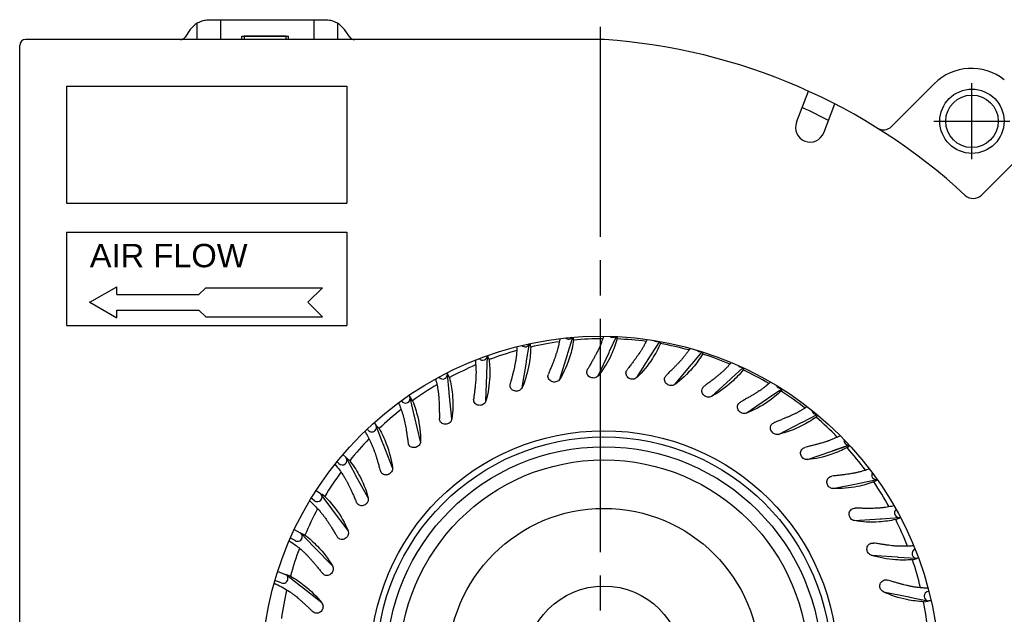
# Model space of a CAD drawing. Header units: millimetres. Extents: x 0 to 420, y 0 to 297.
# Tile 5 of 6: x 280 to 365, y 176 to 227. Entities that reach past the tile are written whole.
import ezdxf
from ezdxf.enums import TextEntityAlignment as Align

# ---------------------------------------------------------------- set-up
doc = ezdxf.new("R2010")
doc.units = ezdxf.units.MM
doc.linetypes.add('CENTER', pattern=[27, 20, -2, 3, -2])
doc.styles.get("Standard").update_dxf_attribs({"font": 'arial.ttf'})

msp = doc.modelspace()

# ---------------------------------------------------------------- linework, layer by layer
at = {"color": 7, "linetype": 'Continuous', "lineweight": 25}
for p, q in [((295.5, 225.4), (295.5, 226.808)), ((296.541, 227.1), (306.459, 227.1)), ((297.5, 227.1), (297.5, 225.4)), ((305.5, 225.4), (305.5, 227.1)), ((307.5, 226.808), (307.5, 225.4)), ((294.903, 226.247), (294.459, 225.613)), ((308.541, 225.613), (308.097, 226.247)), ((303.1, 225.7), (299.5, 225.7)), ((299.5, 225.7), (299.5, 225.4)), ((303.1, 225.4), (303.1, 225.7))]:
    msp.add_line(p, q, dxfattribs=at)
at = {"color": 7, "linetype": 'CENTER'}
for p, q in [((330, 127.494), (330, 226.5)), ((361.8, 215.15), (361.8, 221.65)), ((358.55, 218.4), (365.05, 218.4))]:
    msp.add_line(p, q, dxfattribs=at)
at = {"color": 7}
for p, q in [((330.352, 225.4), (280.8, 225.4)), ((299.3, 225.4), (299.3, 225.7)), ((299.3, 225.7), (303.3, 225.7)), ((303.3, 225.4), (303.3, 225.7)), ((280.3, 172.4), (280.3, 224.9)), ((284.3, 221.4), (308.3, 221.4)), ((284.3, 221.4), (284.3, 211.4)), ((308.3, 221.4), (308.3, 211.4)), ((354.923, 217.963), (358.576, 221.616)), ((366.118, 215.582), (362.618, 212.082)), ((284.3, 211.4), (308.3, 211.4)), ((284.3, 208.9), (308.3, 208.9)), ((284.3, 208.9), (284.3, 200.9)), ((308.3, 208.9), (308.3, 200.9)), ((286.3, 202.9), (288.609, 204.233)), ((288.609, 203.567), (288.609, 204.233)), ((295.633, 203.567), (296.217, 204.15)), ((296.217, 204.15), (306.217, 204.15)), ((304.967, 202.9), (306.217, 204.15)), ((288.609, 203.567), (295.633, 203.567)), ((286.3, 202.9), (288.61, 201.567)), ((304.967, 202.9), (306.217, 201.65)), ((288.609, 202.233), (295.633, 202.233)), ((288.609, 201.567), (288.609, 202.233)), ((295.633, 202.233), (296.217, 201.65)), ((296.217, 201.65), (306.217, 201.65)), ((284.3, 200.9), (308.3, 200.9)), ((327.205, 198.534), (327.631, 199.903)), ((327.709, 199.66), (327.697, 199.908)), ((330.782, 198.708), (331.368, 199.968)), ((331.432, 199.758), (331.45, 199.964)), ((323.682, 197.883), (323.933, 199.358)), ((323.939, 199.396), (323.94, 199.4)), ((324.032, 199.067), (323.977, 199.368)), ((334.351, 198.405), (335.084, 199.551)), ((335.135, 199.358), (335.175, 199.535)), ((320.278, 196.769), (320.331, 198.306)), ((320.467, 197.989), (320.351, 198.348)), ((326.527, 196.323), (327.173, 198.433)), ((327.173, 198.433), (327.206, 198.54)), ((329.816, 196.608), (330.738, 198.613)), ((330.738, 198.613), (330.784, 198.714)), ((333.114, 196.452), (334.294, 198.316)), ((334.294, 198.316), (334.354, 198.411)), ((337.848, 197.629), (338.72, 198.658)), ((338.752, 198.469), (338.811, 198.629)), ((323.306, 195.602), (323.665, 197.779)), ((323.665, 197.779), (323.683, 197.89)), ((336.361, 195.858), (337.779, 197.548)), ((337.779, 197.548), (337.851, 197.634)), ((341.21, 196.393), (342.216, 197.301)), ((342.218, 197.105), (342.301, 197.262)), ((317.053, 195.212), (316.901, 196.742)), ((317.077, 196.446), (316.905, 196.804)), ((320.209, 194.458), (320.274, 196.664)), ((320.274, 196.664), (320.278, 196.776)), ((341.131, 196.322), (341.214, 196.398)), ((339.5, 194.836), (341.131, 196.322)), ((313.924, 194.464), (313.705, 194.797)), ((314.064, 193.238), (313.709, 194.735)), ((317.063, 195.107), (317.052, 195.218)), ((317.292, 192.912), (317.063, 195.107)), ((342.475, 193.405), (344.29, 194.661)), ((344.29, 194.661), (344.382, 194.724)), ((344.377, 194.72), (345.516, 195.5)), ((345.471, 195.292), (345.587, 195.455)), ((314.088, 193.135), (314.062, 193.244)), ((314.608, 190.991), (314.088, 193.135)), ((347.293, 192.64), (348.563, 193.28)), ((348.453, 193.061), (348.617, 193.235)), ((311.365, 190.884), (310.814, 192.319)), ((311.062, 192.08), (310.851, 192.324)), ((345.233, 191.591), (347.199, 192.593)), ((347.199, 192.593), (347.298, 192.644)), ((311.402, 190.785), (311.362, 190.889)), ((312.203, 188.729), (311.402, 190.785)), ((349.906, 190.19), (351.305, 190.675)), ((349.912, 190.193), (351.299, 190.681)), ((351.112, 190.453), (351.339, 190.637)), ((347.724, 189.425), (349.806, 190.156)), ((349.806, 190.156), (349.912, 190.193)), ((309.003, 188.19), (308.266, 189.54)), ((308.544, 189.336), (308.302, 189.549)), ((309.054, 188.098), (309, 188.196)), ((310.121, 186.167), (309.054, 188.098)), ((349.905, 186.946), (352.065, 187.393)), ((352.065, 187.393), (352.175, 187.416)), ((352.169, 187.414), (353.676, 187.719)), ((353.399, 187.513), (353.708, 187.702)), ((307.022, 185.206), (306.111, 186.446)), ((306.414, 186.281), (306.146, 186.46)), ((307.085, 185.121), (307.018, 185.211)), ((308.4, 183.35), (307.085, 185.121)), ((351.735, 184.199), (353.936, 184.354)), ((353.936, 184.354), (354.048, 184.362)), ((354.041, 184.361), (355.576, 184.462)), ((355.274, 184.295), (355.638, 184.455)), ((305.456, 181.985), (304.388, 183.092)), ((304.711, 182.969), (304.421, 183.11)), ((303.414, 182.435), (303.36, 182.46)), ((305.529, 181.909), (305.451, 181.989)), ((307.069, 180.329), (305.529, 181.909)), ((353.183, 181.232), (355.385, 181.092)), ((355.385, 181.092), (355.497, 181.085)), ((355.49, 181.085), (357.025, 180.981)), ((356.703, 180.856), (357.085, 180.966)), ((304.334, 178.584), (303.128, 179.538)), ((303.464, 179.459), (303.157, 179.561)), ((302.25, 178.757), (302.072, 178.813)), ((304.416, 178.518), (304.328, 178.587)), ((306.153, 177.157), (304.416, 178.518)), ((354.223, 178.098), (356.387, 177.667)), ((356.387, 177.667), (356.496, 177.645)), ((356.49, 177.646), (357.997, 177.338)), ((357.661, 177.257), (358.055, 177.315))]:
    msp.add_line(p, q, dxfattribs=at)
at = {"color": 7, "linetype": 'Continuous'}
for p, q in [((346.78, 218.319), (347.801, 220.981)), ((349.114, 217.423), (350.059, 219.886))]:
    msp.add_line(p, q, dxfattribs=at)
at = {"color": 7, "flags": 128}
for points in [[(316.876, 196.86), (316.882, 196.846)], [(313.62, 194.931), (313.676, 194.835)], [(310.634, 192.586), (310.768, 192.415)], [(310.099, 191.975), (310.046, 192.043)], [(307.97, 189.86), (308.208, 189.628)], [(307.604, 189.104), (307.458, 189.245)], [(305.679, 186.795), (306.042, 186.526)], [(305.513, 185.925), (305.252, 186.118)], [(303.804, 183.441), (304.309, 183.162)], [(303.865, 182.496), (303.471, 182.713)], [(357.22, 181.003), (357.131, 180.982)], [(302.384, 179.852), (303.04, 179.597)], [(302.689, 178.878), (302.15, 179.086)], [(358.091, 178.125), (358.111, 178.127)], [(358.298, 177.344), (358.102, 177.325)]]:
    msp.add_lwpolyline(points, dxfattribs=at)
at = {"color": 7}
for centre, radius in [((361.8, 218.4), 2.75), ((361.8, 218.4), 2.25), ((330, 171), 29), ((330.3, 171.9), 20), ((330.3, 171.9), 19.471), ((330.3, 171.9), 18.625), ((330.3, 171.9), 17.5), ((330.3, 171.9), 13.35), ((330.3, 171.9), 6.7)]:
    msp.add_circle(centre, radius, dxfattribs=at)
at = {"color": 7, "linetype": 'Continuous', "lineweight": 25}
for centre, radius, start, end in [((296.541, 225.1), 2, 121.3703, 145), ((306.459, 225.1), 2, 35, 58.6297), ((294.049, 225.9), 0.5, 270, 325), ((308.951, 225.9), 0.5, 215, 270), ((347.947, 217.871), 1.25, 159, 339)]:
    msp.add_arc(centre, radius, start, end, dxfattribs=at)
at = {"color": 7}
for centre, radius, start, end in [((280.8, 224.9), 0.5, 90, 180), ((326.84, 174.872), 50.65, 47.2331, 86.0234), ((361.758, 218.434), 4.5, 51.34019, 135), ((326.84, 174.872), 49.15, 62.52187, 65.44772), ((354.216, 218.67), 1, 237.99297, 315), ((361.911, 212.789), 1, 227.2331, 315), ((327.287, 200.14), 0.4, 227.24524, 323.39399), ((330.3, 171.9), 27.881, 90.20475, 95.33268), ((331.078, 200.289), 0.4, 228.75888, 307.02703), ((330.3, 171.9), 27.881, 82.54517, 87.67311), ((323.55, 199.486), 0.4, 224.3053, 341.21238), ((330.3, 171.9), 27.881, 97.86432, 102.99226), ((334.855, 199.932), 0.4, 228.05299, 292.89705), ((330.3, 171.9), 27.881, 74.8856, 80.01353), ((319.933, 198.34), 0.4, 220.26789, 0.16075), ((330.3, 171.9), 27.881, 105.5239, 110.65183), ((338.55, 199.075), 0.4, 223.81452, 282.30925), ((330.3, 171.9), 27.881, 67.22603, 72.35396), ((330.3, 171.9), 27.881, 113.18347, 118.31141), ((342.099, 197.733), 0.4, 215.01662, 276.2825), ((316.501, 196.723), 0.4, 215.15971, 18.0144), ((330.3, 171.9), 27.881, 59.56645, 64.69439), ((330.3, 171.9), 27.881, 120.84305, 125.97098), ((345.437, 195.93), 0.4, 202.14354, 274.32455), ((313.316, 194.662), 0.4, 208.74493, 25.67406), ((330.3, 171.9), 27.881, 51.90688, 57.03481), ((330.3, 171.9), 27.881, 128.50262, 133.63056), ((348.505, 193.698), 0.4, 186.55288, 275.06988), ((330.3, 171.9), 27.881, 44.2473, 49.37524), ((310.434, 192.195), 0.4, 213.33359, 33.33364), ((330.3, 171.9), 27.881, 136.1622, 141.29013), ((351.248, 191.077), 0.4, 169.26055, 277.49481), ((330.3, 171.9), 27.881, 36.58773, 41.71566), ((307.906, 189.366), 0.4, 220.99324, 40.99316), ((330.3, 171.9), 27.881, 143.82177, 148.9497), ((353.617, 188.114), 0.4, 150.7515, 281.10689), ((330.3, 171.9), 27.881, 28.92815, 34.05609), ((305.778, 186.225), 0.4, 228.65286, 48.65282), ((330.3, 171.9), 27.881, 151.48134, 156.60928), ((355.57, 184.861), 0.4, 131.15507, 286.09946), ((330.3, 171.9), 27.881, 21.26858, 26.39651), ((304.087, 182.829), 0.4, 236.31231, 56.31236), ((330.3, 171.9), 27.881, 159.14092, 164.26885), ((357.072, 181.378), 0.4, 110.33888, 278.44008), ((330.3, 171.9), 27.881, 13.609, 18.73694), ((302.864, 179.238), 0.4, 243.97186, 63.97201), ((330.3, 171.9), 27.881, 166.80049, 171.92843), ((358.096, 177.725), 0.4, 90.78057, 270.78028), ((330.3, 171.9), 27.881, 5.94943, 11.07736)]:
    msp.add_arc(centre, radius, start, end, dxfattribs=at)
at = {"color": 7, "linetype": 'Continuous', "lineweight": 25}
for points in [[(295.5, 226.808), (295.5, 226.808), (295.524, 226.823), (295.619, 226.876), (295.69, 226.912), (295.87, 226.986), (295.981, 227.024), (296.235, 227.081), (296.381, 227.1), (296.541, 227.1)], [(306.459, 227.1), (306.619, 227.1), (306.762, 227.081), (307.019, 227.024), (307.129, 226.987), (307.31, 226.913), (307.38, 226.876), (307.475, 226.824), (307.5, 226.808), (307.5, 226.808)]]:
    msp.add_open_spline(points, degree=3, knots=[0, 0, 0, 0, 0.25, 0.25, 0.5, 0.5, 0.75, 0.75, 1, 1, 1, 1], dxfattribs=at)
at = {"color": 7}
for points, knots in [([(326.539, 199.793), (326.535, 199.773), (326.504, 199.582), (326.448, 199.296), (326.374, 198.999), (326.324, 198.818), (326.29, 198.7), (326.257, 198.594), (326.214, 198.461), (326.158, 198.298), (326.084, 198.093), (325.992, 197.852), (325.886, 197.584), (325.767, 197.29), (325.653, 197.009), (325.583, 196.834), (325.553, 196.758)], [0.123641, 0.123641, 0.123641, 0.123641, 0.1306555, 0.191518, 0.2267464, 0.2416553, 0.2555322, 0.2691436, 0.2832926, 0.3162823, 0.3794887, 0.4669265, 0.5789921, 0.7158605, 0.8776227, 1, 1, 1, 1]), ([(330.276, 199.999), (330.275, 199.995), (330.222, 199.826), (330.134, 199.565), (330.021, 199.28), (329.948, 199.107), (329.898, 198.996), (329.851, 198.895), (329.791, 198.769), (329.713, 198.614), (329.613, 198.421), (329.49, 198.194), (329.349, 197.943), (329.191, 197.668), (329.041, 197.405), (328.949, 197.24), (328.909, 197.169)], [0.1293355, 0.1293355, 0.1293355, 0.1293355, 0.1306554, 0.1915179, 0.2267465, 0.2416553, 0.2555322, 0.2691436, 0.2832925, 0.3162823, 0.3794887, 0.4669264, 0.5789921, 0.7158605, 0.8776227, 1, 1, 1, 1]), ([(334.007, 199.722), (333.937, 199.571), (333.819, 199.334), (333.673, 199.073), (333.577, 198.912), (333.513, 198.808), (333.453, 198.714), (333.376, 198.597), (333.279, 198.454), (333.154, 198.276), (333.002, 198.068), (332.829, 197.837), (332.635, 197.585), (332.452, 197.345), (332.338, 197.194), (332.289, 197.129)], [0.1331413, 0.1331413, 0.1331413, 0.1331413, 0.1915178, 0.2267463, 0.2416552, 0.2555322, 0.2691436, 0.2832926, 0.3162823, 0.3794887, 0.4669265, 0.5789921, 0.7158605, 0.8776227, 1, 1, 1, 1]), ([(322.856, 199.106), (322.855, 199.065), (322.849, 198.851), (322.831, 198.538), (322.797, 198.233), (322.772, 198.048), (322.753, 197.927), (322.735, 197.817), (322.71, 197.679), (322.676, 197.51), (322.631, 197.297), (322.572, 197.046), (322.502, 196.766), (322.423, 196.459), (322.348, 196.166), (322.302, 195.983), (322.282, 195.904)], [0.116168, 0.116168, 0.116168, 0.116168, 0.1306555, 0.1915178, 0.2267465, 0.2416554, 0.2555324, 0.2691437, 0.2832927, 0.3162824, 0.3794888, 0.4669266, 0.5789922, 0.7158605, 0.8776227, 1, 1, 1, 1]), ([(337.674, 198.966), (337.587, 198.831), (337.442, 198.616), (337.265, 198.381), (337.148, 198.234), (337.071, 198.139), (336.999, 198.054), (336.907, 197.949), (336.792, 197.82), (336.644, 197.66), (336.465, 197.474), (336.263, 197.269), (336.038, 197.045), (335.824, 196.831), (335.691, 196.697), (335.634, 196.639)], [0.1349818, 0.1349818, 0.1349818, 0.1349818, 0.1915179, 0.2267464, 0.2416553, 0.2555323, 0.2691436, 0.2832927, 0.3162824, 0.3794888, 0.4669265, 0.5789922, 0.7158606, 0.8776227, 1, 1, 1, 1]), ([(319.287, 197.949), (319.295, 197.882), (319.322, 197.643), (319.347, 197.305), (319.354, 196.999), (319.354, 196.811), (319.352, 196.689), (319.348, 196.577), (319.342, 196.438), (319.331, 196.265), (319.314, 196.049), (319.289, 195.792), (319.258, 195.505), (319.22, 195.19), (319.184, 194.889), (319.163, 194.702), (319.154, 194.621)], [0.1070571, 0.1070571, 0.1070571, 0.1070571, 0.1306555, 0.1915179, 0.2267465, 0.2416552, 0.2555323, 0.2691436, 0.2832926, 0.3162824, 0.3794887, 0.4669265, 0.5789921, 0.7158605, 0.8776227, 1, 1, 1, 1]), ([(341.217, 197.743), (341.112, 197.62), (340.939, 197.426), (340.732, 197.216), (340.597, 197.086), (340.507, 197.003), (340.425, 196.928), (340.32, 196.835), (340.189, 196.723), (340.021, 196.585), (339.819, 196.424), (339.591, 196.248), (339.338, 196.056), (339.098, 195.872), (338.948, 195.757), (338.884, 195.707)], [0.1348145, 0.1348145, 0.1348145, 0.1348145, 0.191518, 0.2267464, 0.2416554, 0.2555324, 0.2691436, 0.2832926, 0.3162824, 0.3794888, 0.4669265, 0.5789922, 0.7158605, 0.8776227, 1, 1, 1, 1]), ([(326.527, 196.323), (326.49, 196.274), (326.42, 196.181), (326.261, 196.096), (326.089, 196.062), (325.908, 196.08), (325.74, 196.151), (325.604, 196.278), (325.522, 196.437), (325.504, 196.609), (325.54, 196.711), (325.556, 196.757)], [0, 0, 0, 0, 0.11752, 0.222693, 0.329934, 0.43766, 0.557728, 0.67259, 0.793056, 0.906248, 1, 1, 1, 1]), ([(329.816, 196.608), (329.773, 196.564), (329.691, 196.482), (329.522, 196.418), (329.347, 196.408), (329.17, 196.449), (329.013, 196.543), (328.895, 196.686), (328.835, 196.855), (328.84, 197.028), (328.889, 197.124), (328.911, 197.168)], [0, 0, 0, 0, 0.117519, 0.222693, 0.329934, 0.43766, 0.557728, 0.672589, 0.793055, 0.906247, 1, 1, 1, 1]), ([(333.114, 196.452), (333.065, 196.414), (332.973, 196.344), (332.796, 196.303), (332.622, 196.316), (332.452, 196.381), (332.309, 196.495), (332.212, 196.652), (332.174, 196.828), (332.202, 196.998), (332.264, 197.087), (332.292, 197.127)], [0, 0, 0, 0, 0.1175198, 0.2226928, 0.3299337, 0.4376603, 0.5577275, 0.672589, 0.7930557, 0.9062479, 1, 1, 1, 1]), ([(336.361, 195.858), (336.308, 195.827), (336.207, 195.769), (336.027, 195.753), (335.856, 195.789), (335.696, 195.876), (335.569, 196.007), (335.494, 196.177), (335.48, 196.356), (335.53, 196.521), (335.603, 196.601), (335.636, 196.637)], [0, 0, 0, 0, 0.11752, 0.222693, 0.329934, 0.43766, 0.557728, 0.672589, 0.793056, 0.906248, 1, 1, 1, 1]), ([(315.89, 196.336), (315.916, 196.242), (315.982, 195.979), (316.059, 195.618), (316.107, 195.316), (316.131, 195.13), (316.145, 195.008), (316.157, 194.897), (316.169, 194.758), (316.181, 194.586), (316.193, 194.369), (316.203, 194.111), (316.21, 193.823), (316.214, 193.505), (316.219, 193.203), (316.224, 193.014), (316.225, 192.933)], [0.0964765, 0.0964765, 0.0964765, 0.0964765, 0.1306553, 0.1915179, 0.2267464, 0.2416553, 0.2555321, 0.2691436, 0.2832926, 0.3162823, 0.3794887, 0.4669265, 0.5789921, 0.7158605, 0.8776227, 1, 1, 1, 1]), ([(323.306, 195.602), (323.275, 195.549), (323.218, 195.447), (323.072, 195.341), (322.906, 195.285), (322.725, 195.279), (322.548, 195.327), (322.397, 195.434), (322.294, 195.582), (322.253, 195.749), (322.275, 195.855), (322.285, 195.903)], [0, 0, 0, 0, 0.11752, 0.222693, 0.329934, 0.437661, 0.557728, 0.672589, 0.793056, 0.906248, 1, 1, 1, 1]), ([(339.5, 194.836), (339.443, 194.813), (339.336, 194.769), (339.155, 194.776), (338.991, 194.835), (338.844, 194.942), (338.735, 195.09), (338.683, 195.268), (338.693, 195.447), (338.765, 195.604), (338.848, 195.673), (338.886, 195.705)], [0, 0, 0, 0, 0.1175194, 0.2226928, 0.3299338, 0.4376605, 0.557728, 0.6725894, 0.7930557, 0.9062483, 1, 1, 1, 1]), ([(344.578, 196.07), (344.453, 195.958), (344.251, 195.784), (344.013, 195.6), (343.862, 195.489), (343.762, 195.418), (343.671, 195.355), (343.554, 195.277), (343.409, 195.184), (343.224, 195.069), (343.003, 194.937), (342.754, 194.792), (342.477, 194.636), (342.214, 194.486), (342.051, 194.391), (341.98, 194.351)], [0.1326344, 0.1326344, 0.1326344, 0.1326344, 0.1915178, 0.2267464, 0.2416552, 0.2555323, 0.2691435, 0.2832925, 0.3162823, 0.3794887, 0.4669264, 0.5789921, 0.7158605, 0.8776226, 1, 1, 1, 1]), ([(312.721, 194.29), (312.774, 194.17), (312.889, 193.888), (313.025, 193.508), (313.112, 193.215), (313.162, 193.034), (313.192, 192.915), (313.218, 192.807), (313.248, 192.671), (313.284, 192.502), (313.324, 192.288), (313.368, 192.034), (313.414, 191.749), (313.46, 191.435), (313.506, 191.136), (313.535, 190.949), (313.548, 190.869)], [0.0846188, 0.0846188, 0.0846188, 0.0846188, 0.1306556, 0.1915179, 0.2267465, 0.2416553, 0.2555322, 0.2691437, 0.2832926, 0.3162824, 0.3794888, 0.4669265, 0.5789922, 0.7158606, 0.8776227, 1, 1, 1, 1]), ([(320.209, 194.458), (320.186, 194.401), (320.143, 194.293), (320.012, 194.169), (319.855, 194.091), (319.676, 194.06), (319.495, 194.085), (319.331, 194.171), (319.209, 194.303), (319.146, 194.464), (319.154, 194.572), (319.157, 194.621)], [0, 0, 0, 0, 0.1175195, 0.2226922, 0.3299333, 0.4376602, 0.5577275, 0.6725893, 0.7930558, 0.9062479, 1, 1, 1, 1]), ([(342.475, 193.405), (342.416, 193.39), (342.303, 193.361), (342.125, 193.392), (341.97, 193.472), (341.839, 193.598), (341.751, 193.759), (341.723, 193.942), (341.757, 194.118), (341.849, 194.264), (341.941, 194.322), (341.982, 194.348)], [0, 0, 0, 0, 0.1175198, 0.2226929, 0.3299336, 0.4376607, 0.5577278, 0.6725896, 0.7930561, 0.9062478, 1, 1, 1, 1]), ([(347.701, 193.971), (347.696, 193.968), (347.548, 193.866), (347.315, 193.714), (347.05, 193.561), (346.885, 193.471), (346.777, 193.414), (346.678, 193.364), (346.552, 193.302), (346.396, 193.229), (346.197, 193.14), (345.96, 193.038), (345.694, 192.928), (345.399, 192.81), (345.118, 192.696), (344.944, 192.624), (344.869, 192.593)], [0.1284744, 0.1284744, 0.1284744, 0.1284744, 0.1306555, 0.1915179, 0.2267465, 0.2416553, 0.2555324, 0.2691436, 0.2832926, 0.3162824, 0.3794888, 0.4669266, 0.5789922, 0.7158606, 0.8776227, 1, 1, 1, 1]), ([(317.292, 192.912), (317.277, 192.853), (317.249, 192.74), (317.135, 192.599), (316.991, 192.501), (316.817, 192.447), (316.634, 192.447), (316.46, 192.51), (316.322, 192.625), (316.238, 192.776), (316.231, 192.884), (316.228, 192.933)], [0, 0, 0, 0, 0.11752, 0.222693, 0.329934, 0.437661, 0.557728, 0.67259, 0.793056, 0.906248, 1, 1, 1, 1]), ([(345.233, 191.591), (345.172, 191.583), (345.056, 191.569), (344.884, 191.624), (344.741, 191.724), (344.628, 191.866), (344.562, 192.037), (344.559, 192.223), (344.616, 192.393), (344.727, 192.525), (344.825, 192.57), (344.87, 192.591)], [0, 0, 0, 0, 0.11752, 0.222693, 0.329933, 0.43766, 0.557728, 0.672589, 0.793056, 0.906247, 1, 1, 1, 1]), ([(309.835, 191.842), (309.926, 191.699), (310.097, 191.403), (310.299, 191.013), (310.425, 190.734), (310.498, 190.561), (310.543, 190.448), (310.583, 190.344), (310.632, 190.213), (310.689, 190.05), (310.758, 189.843), (310.836, 189.597), (310.919, 189.321), (311.007, 189.016), (311.091, 188.726), (311.146, 188.545), (311.169, 188.467)], [0.0716971, 0.0716971, 0.0716971, 0.0716971, 0.1306555, 0.191518, 0.2267465, 0.2416553, 0.2555324, 0.2691436, 0.2832926, 0.3162824, 0.3794888, 0.4669265, 0.5789921, 0.7158605, 0.8776227, 1, 1, 1, 1]), ([(350.534, 191.478), (350.513, 191.468), (350.338, 191.378), (350.071, 191.252), (349.788, 191.135), (349.612, 191.068), (349.497, 191.026), (349.392, 190.989), (349.26, 190.945), (349.095, 190.893), (348.886, 190.831), (348.638, 190.762), (348.359, 190.688), (348.051, 190.61), (347.758, 190.536), (347.575, 190.488), (347.497, 190.467)], [0.1224045, 0.1224045, 0.1224045, 0.1224045, 0.1306555, 0.1915179, 0.2267464, 0.2416553, 0.2555323, 0.2691436, 0.2832926, 0.3162824, 0.3794888, 0.4669265, 0.5789922, 0.7158605, 0.8776227, 1, 1, 1, 1]), ([(314.608, 190.991), (314.601, 190.93), (314.587, 190.814), (314.494, 190.659), (314.364, 190.543), (314.199, 190.466), (314.017, 190.442), (313.836, 190.482), (313.684, 190.577), (313.581, 190.715), (313.56, 190.821), (313.551, 190.87)], [0, 0, 0, 0, 0.117519, 0.222693, 0.329934, 0.437661, 0.557728, 0.672589, 0.793056, 0.906247, 1, 1, 1, 1]), ([(347.724, 189.425), (347.663, 189.425), (347.546, 189.427), (347.383, 189.504), (347.255, 189.623), (347.161, 189.779), (347.119, 189.957), (347.14, 190.141), (347.22, 190.302), (347.347, 190.418), (347.451, 190.45), (347.498, 190.464)], [0, 0, 0, 0, 0.117519, 0.222692, 0.329933, 0.43766, 0.557728, 0.672589, 0.793055, 0.906247, 1, 1, 1, 1]), ([(307.282, 189.025), (307.42, 188.869), (307.655, 188.568), (307.929, 188.176), (308.092, 187.917), (308.187, 187.755), (308.247, 187.649), (308.301, 187.551), (308.367, 187.428), (308.445, 187.274), (308.541, 187.079), (308.651, 186.845), (308.77, 186.582), (308.898, 186.292), (309.02, 186.015), (309.098, 185.843), (309.131, 185.769)], [0.0579417, 0.0579417, 0.0579417, 0.0579417, 0.1306553, 0.191518, 0.2267465, 0.2416553, 0.2555323, 0.2691436, 0.2832926, 0.3162824, 0.3794887, 0.4669265, 0.5789922, 0.7158605, 0.8776227, 1, 1, 1, 1]), ([(312.203, 188.729), (312.204, 188.668), (312.207, 188.551), (312.135, 188.385), (312.021, 188.253), (311.868, 188.154), (311.691, 188.106), (311.507, 188.122), (311.343, 188.196), (311.223, 188.319), (311.187, 188.421), (311.172, 188.468)], [0, 0, 0, 0, 0.117519, 0.222693, 0.329933, 0.43766, 0.557728, 0.672589, 0.793056, 0.906248, 1, 1, 1, 1]), ([(349.905, 186.946), (349.844, 186.955), (349.729, 186.972), (349.577, 187.07), (349.465, 187.205), (349.394, 187.372), (349.376, 187.554), (349.421, 187.734), (349.522, 187.883), (349.663, 187.981), (349.77, 187.998), (349.819, 188.006)], [0, 0, 0, 0, 0.117519, 0.222693, 0.329934, 0.43766, 0.557728, 0.672589, 0.793056, 0.906247, 1, 1, 1, 1]), ([(353.026, 188.629), (352.983, 188.614), (352.776, 188.541), (352.474, 188.444), (352.177, 188.366), (351.995, 188.323), (351.875, 188.297), (351.766, 188.274), (351.629, 188.248), (351.459, 188.219), (351.244, 188.185), (350.988, 188.15), (350.702, 188.114), (350.387, 188.078), (350.086, 188.042), (349.899, 188.019), (349.818, 188.009)], [0.1145327, 0.1145327, 0.1145327, 0.1145327, 0.1306555, 0.1915179, 0.2267465, 0.2416553, 0.2555324, 0.2691437, 0.2832927, 0.3162824, 0.3794888, 0.4669265, 0.5789922, 0.7158605, 0.8776227, 1, 1, 1, 1]), ([(305.111, 185.884), (305.133, 185.866), (305.324, 185.706), (305.627, 185.411), (305.96, 185.05), (306.155, 184.814), (306.271, 184.666), (306.345, 184.569), (306.411, 184.479), (306.493, 184.366), (306.591, 184.224), (306.712, 184.043), (306.852, 183.826), (307.005, 183.582), (307.17, 183.311), (307.329, 183.053), (307.429, 182.893), (307.472, 182.824)], [0.0435954, 0.0435954, 0.0435954, 0.0435954, 0.0533424, 0.1306554, 0.1915179, 0.2267463, 0.2416552, 0.2555323, 0.2691436, 0.2832925, 0.3162823, 0.3794887, 0.4669265, 0.5789921, 0.7158605, 0.8776227, 1, 1, 1, 1]), ([(310.121, 186.167), (310.131, 186.106), (310.149, 185.991), (310.1, 185.817), (310.004, 185.671), (309.866, 185.553), (309.697, 185.481), (309.512, 185.472), (309.34, 185.524), (309.204, 185.63), (309.156, 185.727), (309.134, 185.771)], [0, 0, 0, 0, 0.11752, 0.222692, 0.329934, 0.437661, 0.557727, 0.672589, 0.793055, 0.906247, 1, 1, 1, 1]), ([(355.133, 185.469), (355.061, 185.453), (354.82, 185.401), (354.481, 185.341), (354.177, 185.303), (353.99, 185.285), (353.868, 185.275), (353.757, 185.267), (353.618, 185.259), (353.445, 185.253), (353.228, 185.248), (352.969, 185.247), (352.681, 185.25), (352.364, 185.256), (352.061, 185.261), (351.872, 185.263), (351.791, 185.264)], [0.1050027, 0.1050027, 0.1050027, 0.1050027, 0.1306556, 0.191518, 0.2267465, 0.2416554, 0.2555323, 0.2691436, 0.2832926, 0.3162824, 0.3794888, 0.4669265, 0.5789922, 0.7158605, 0.8776227, 1, 1, 1, 1]), ([(351.735, 184.199), (351.676, 184.216), (351.564, 184.248), (351.427, 184.366), (351.334, 184.514), (351.286, 184.689), (351.292, 184.872), (351.361, 185.044), (351.48, 185.178), (351.634, 185.256), (351.742, 185.26), (351.791, 185.261)], [0, 0, 0, 0, 0.1175186, 0.2226924, 0.3299333, 0.4376598, 0.5577275, 0.6725889, 0.7930557, 0.9062478, 1, 1, 1, 1]), ([(308.4, 183.35), (308.417, 183.291), (308.45, 183.179), (308.425, 183), (308.35, 182.843), (308.229, 182.707), (308.071, 182.614), (307.889, 182.58), (307.711, 182.608), (307.563, 182.695), (307.502, 182.785), (307.474, 182.826)], [0, 0, 0, 0, 0.117519, 0.222693, 0.329934, 0.437661, 0.557728, 0.672589, 0.793055, 0.906248, 1, 1, 1, 1]), ([(303.364, 182.468), (303.424, 182.432), (303.673, 182.279), (304.046, 182.002), (304.424, 181.688), (304.649, 181.48), (304.784, 181.35), (304.87, 181.263), (304.948, 181.183), (305.044, 181.081), (305.16, 180.954), (305.304, 180.791), (305.471, 180.594), (305.656, 180.373), (305.856, 180.126), (306.047, 179.892), (306.168, 179.746), (306.219, 179.684)], [0.0288963, 0.0288963, 0.0288963, 0.0288963, 0.0533426, 0.1306555, 0.1915179, 0.2267464, 0.2416553, 0.2555323, 0.2691437, 0.2832927, 0.3162825, 0.3794889, 0.4669265, 0.5789922, 0.7158606, 0.8776227, 1, 1, 1, 1]), ([(353.183, 181.232), (353.127, 181.256), (353.02, 181.303), (352.9, 181.438), (352.828, 181.597), (352.803, 181.777), (352.834, 181.958), (352.925, 182.119), (353.061, 182.236), (353.224, 182.294), (353.332, 182.282), (353.38, 182.277)], [0, 0, 0, 0, 0.11752, 0.222693, 0.329934, 0.43766, 0.557728, 0.672589, 0.793056, 0.906248, 1, 1, 1, 1]), ([(356.814, 182.047), (356.709, 182.036), (356.432, 182.014), (356.057, 181.998), (355.75, 182.001), (355.563, 182.007), (355.441, 182.014), (355.33, 182.021), (355.19, 182.032), (355.018, 182.049), (354.802, 182.073), (354.546, 182.107), (354.261, 182.147), (353.947, 182.196), (353.648, 182.241), (353.461, 182.269), (353.381, 182.28)], [0.0939916, 0.0939916, 0.0939916, 0.0939916, 0.1306553, 0.1915179, 0.2267465, 0.2416553, 0.2555323, 0.2691436, 0.2832925, 0.3162824, 0.3794887, 0.4669265, 0.5789921, 0.7158605, 0.8776227, 1, 1, 1, 1]), ([(307.069, 180.329), (307.094, 180.273), (307.142, 180.166), (307.14, 179.986), (307.087, 179.819), (306.985, 179.669), (306.841, 179.556), (306.665, 179.498), (306.486, 179.502), (306.327, 179.568), (306.254, 179.649), (306.221, 179.686)], [0, 0, 0, 0, 0.117519, 0.222692, 0.329934, 0.43766, 0.557728, 0.67259, 0.793056, 0.906247, 1, 1, 1, 1]), ([(302.078, 178.833), (302.182, 178.79), (302.49, 178.658), (302.934, 178.412), (303.35, 178.152), (303.601, 177.976), (303.752, 177.864), (303.849, 177.79), (303.937, 177.721), (304.045, 177.633), (304.178, 177.522), (304.342, 177.38), (304.534, 177.207), (304.746, 177.012), (304.977, 176.795), (305.198, 176.588), (305.337, 176.46), (305.397, 176.404)], [0.014078, 0.014078, 0.014078, 0.014078, 0.0533424, 0.1306554, 0.191518, 0.2267465, 0.2416553, 0.2555324, 0.2691437, 0.2832926, 0.3162824, 0.3794888, 0.4669265, 0.5789922, 0.7158606, 0.8776227, 1, 1, 1, 1]), ([(354.223, 178.098), (354.17, 178.13), (354.071, 178.191), (353.97, 178.341), (353.919, 178.508), (353.919, 178.69), (353.973, 178.865), (354.085, 179.012), (354.236, 179.11), (354.405, 179.145), (354.51, 179.12), (354.558, 179.108)], [0, 0, 0, 0, 0.117519, 0.222693, 0.329934, 0.43766, 0.557728, 0.672589, 0.793055, 0.906248, 1, 1, 1, 1]), ([(358.035, 178.42), (357.895, 178.422), (357.582, 178.437), (357.173, 178.475), (356.869, 178.518), (356.685, 178.55), (356.564, 178.573), (356.455, 178.595), (356.319, 178.624), (356.15, 178.664), (355.939, 178.717), (355.69, 178.784), (355.413, 178.862), (355.109, 178.952), (354.818, 179.037), (354.636, 179.089), (354.558, 179.111)], [0.081707, 0.081707, 0.081707, 0.081707, 0.1306555, 0.1915179, 0.2267465, 0.2416553, 0.2555322, 0.2691436, 0.2832927, 0.3162824, 0.3794888, 0.4669265, 0.5789922, 0.7158606, 0.8776227, 1, 1, 1, 1]), ([(306.153, 177.157), (306.185, 177.105), (306.247, 177.006), (306.269, 176.827), (306.239, 176.655), (306.158, 176.492), (306.03, 176.361), (305.863, 176.28), (305.685, 176.26), (305.518, 176.305), (305.436, 176.375), (305.399, 176.407)], [0, 0, 0, 0, 0.11752, 0.222693, 0.329934, 0.437661, 0.557728, 0.672589, 0.793056, 0.906248, 1, 1, 1, 1])]:
    msp.add_open_spline(points, degree=3, knots=knots, dxfattribs=at)
for points in [[(331.432, 199.758), (331.298, 199.297), (331.13, 198.848), (330.928, 198.412)], [(324.032, 199.067), (324.025, 198.587), (323.981, 198.11), (323.901, 197.635)], [(327.709, 199.66), (327.638, 199.185), (327.531, 198.718), (327.388, 198.259)], [(335.135, 199.358), (334.941, 198.919), (334.715, 198.497), (334.456, 198.091)], [(327.388, 198.259), (327.175, 197.569), (326.883, 196.92), (326.527, 196.323)], [(330.928, 198.412), (330.644, 197.763), (330.414, 197.437), (329.816, 196.608)], [(334.456, 198.091), (334.067, 197.482), (333.614, 196.934), (333.114, 196.452)], [(338.752, 198.469), (338.501, 198.06), (338.22, 197.671), (337.91, 197.304)], [(320.467, 197.989), (320.524, 197.512), (320.544, 197.034), (320.528, 196.553)], [(323.901, 197.635), (323.781, 196.923), (323.578, 196.241), (323.306, 195.602)], [(337.91, 197.304), (337.443, 196.752), (336.922, 196.269), (336.361, 195.858)], [(317.077, 196.446), (317.197, 195.981), (317.281, 195.509), (317.329, 195.031)], [(320.528, 196.553), (320.504, 195.831), (320.394, 195.128), (320.209, 194.458)], [(342.218, 197.105), (341.914, 196.733), (341.584, 196.386), (341.228, 196.063)], [(341.228, 196.063), (340.692, 195.578), (340.111, 195.169), (339.5, 194.836)], [(317.329, 195.031), (317.402, 194.312), (317.386, 193.601), (317.292, 192.912)], [(345.471, 195.292), (345.121, 194.964), (344.747, 194.663), (344.351, 194.391)], [(313.924, 194.464), (314.104, 194.019), (314.25, 193.563), (314.362, 193.095)], [(344.351, 194.391), (343.755, 193.982), (343.124, 193.654), (342.475, 193.405)], [(314.362, 193.095), (314.53, 192.393), (314.609, 191.686), (314.608, 190.991)], [(348.453, 193.061), (348.062, 192.782), (347.652, 192.534), (347.223, 192.317)], [(347.223, 192.317), (346.579, 191.991), (345.909, 191.75), (345.233, 191.591)], [(311.062, 192.08), (311.3, 191.663), (311.506, 191.231), (311.679, 190.782)], [(311.679, 190.782), (311.939, 190.108), (312.112, 189.418), (312.203, 188.729)], [(351.112, 190.453), (350.687, 190.229), (350.248, 190.037), (349.794, 189.879)], [(349.794, 189.879), (349.111, 189.642), (348.416, 189.492), (347.724, 189.425)], [(308.544, 189.336), (308.836, 188.955), (309.097, 188.553), (309.329, 188.132)], [(309.329, 188.132), (309.676, 187.498), (309.939, 186.837), (310.121, 186.167)], [(352.016, 187.121), (351.308, 186.977), (350.599, 186.921), (349.905, 186.946)], [(353.399, 187.513), (352.948, 187.348), (352.487, 187.217), (352.016, 187.121)], [(306.414, 186.281), (306.754, 185.942), (307.067, 185.579), (307.352, 185.192)], [(307.352, 185.192), (307.781, 184.61), (308.13, 183.99), (308.4, 183.35)], [(353.851, 184.091), (353.13, 184.042), (352.42, 184.081), (351.735, 184.199)], [(355.274, 184.295), (354.805, 184.191), (354.331, 184.123), (353.851, 184.091)], [(304.711, 182.969), (305.093, 182.678), (305.451, 182.36), (305.785, 182.014)], [(305.785, 182.014), (306.288, 181.495), (306.716, 180.928), (307.069, 180.329)], [(355.266, 180.843), (354.545, 180.891), (353.846, 181.024), (353.183, 181.232)], [(356.703, 180.856), (356.225, 180.815), (355.746, 180.811), (355.266, 180.843)], [(303.464, 179.459), (303.881, 179.222), (304.279, 178.955), (304.656, 178.657)], [(304.656, 178.657), (305.223, 178.209), (305.724, 177.704), (306.153, 177.157)], [(356.235, 177.435), (355.527, 177.579), (354.852, 177.804), (354.223, 178.098)], [(357.661, 177.257), (357.182, 177.28), (356.706, 177.34), (356.235, 177.435)]]:
    msp.add_open_spline(points, degree=3, dxfattribs=at)
msp.add_point((286.3, 202.9), dxfattribs=at)

# ---------------------------------------------------------------- texts
msp.add_text('AIR FLOW', height=2, dxfattribs=at).set_placement((286.3, 206.9), align=Align.MIDDLE_LEFT)

doc.saveas('drawing.dxf')
